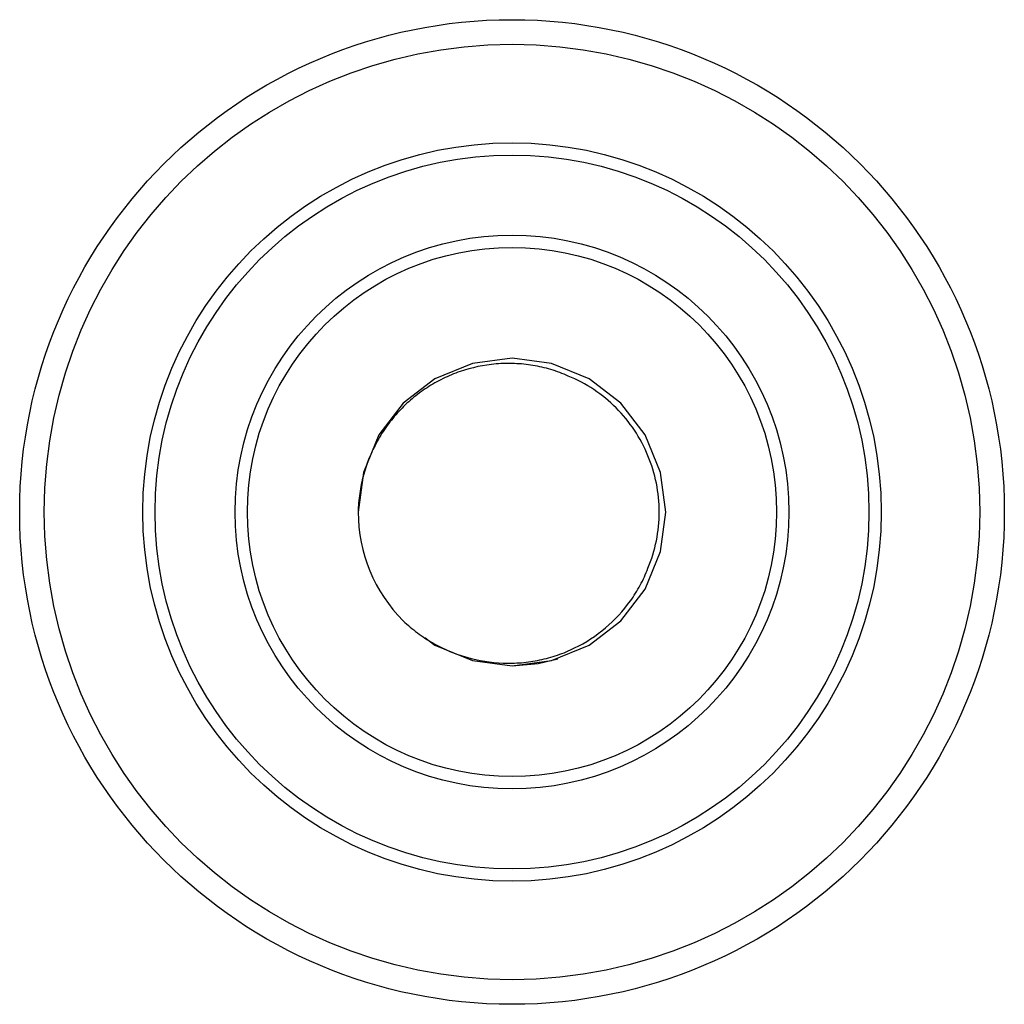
# Paper-space layout '_Inferior' of a CAD drawing. Header units: millimetres. Extents: x -40 to 40, y -40 to 40.
import ezdxf

# ---------------------------------------------------------------- set-up
doc = ezdxf.new("R2010")
doc.units = ezdxf.units.MM

psp = doc.layouts.new('_Inferior')

# ---------------------------------------------------------------- linework, layer by layer
at = {"color": 7, "linetype": 'Continuous', "lineweight": 25, "flags": 128}
for points in [[(-7.083, -10.188), (-6.266, -10.816), (-3.217, -12.079), (0, -12.5), (3.217, -12.079), (6.266, -10.816), (8.839, -8.839), (10.816, -6.266), (12.079, -3.217), (12.5, 0), (12.079, 3.217), (10.816, 6.266), (8.839, 8.839), (6.266, 10.816), (3.217, 12.079), (0, 12.5), (-3.217, 12.079), (-6.266, 10.816), (-8.839, 8.839), (-10.816, 6.266), (-12.079, 3.217), (-12.5, 0), (-12.5, 0)], [(0, -12.5), (2.113, -12.32), (3.731, -11.93)]]:
    psp.add_lwpolyline(points, dxfattribs=at)
at = {"color": 7, "linetype": 'Continuous', "lineweight": 25}
for radius in [40, 38, 30, 29, 22.5, 21.5]:
    psp.add_circle((0, 0), radius, dxfattribs=at)
psp.add_arc((0, 0), 12.5, 180, 225, dxfattribs=at)
for points, knots in [([(4.576, 11.048), (4.115, 11.253), (3.641, 11.427), (2.676, 11.715), (2.189, 11.827), (1.207, 11.99), (0.712, 12.041), (-0.287, 12.08), (-0.794, 12.069), (-2.291, 11.942), (-3.265, 11.737), (-4.69, 11.248), (-5.157, 11.054), (-6.054, 10.616), (-6.486, 10.371), (-7.321, 9.828), (-7.723, 9.53), (-8.494, 8.879), (-8.856, 8.534), (-9.534, 7.803), (-9.85, 7.419), (-10.436, 6.611), (-10.707, 6.185), (-11.437, 4.867), (-11.811, 3.945), (-12.203, 2.497), (-12.305, 2.001), (-12.448, 1.005), (-12.489, 0.504), (-12.5, 0)], [0, 0, 0, 0, 0.0625, 0.0625, 0.125, 0.125, 0.1875, 0.1875, 0.25, 0.25, 0.375, 0.375, 0.4375, 0.4375, 0.5, 0.5, 0.5625, 0.5625, 0.625, 0.625, 0.6875, 0.6875, 0.75, 0.75, 0.875, 0.875, 0.9375, 0.9375, 1, 1, 1, 1]), ([(11.048, -4.576), (11.348, -3.853), (11.577, -3.099), (11.881, -1.567), (11.959, -0.784), (11.959, 0.782), (11.882, 1.565), (11.576, 3.1), (11.348, 3.854), (10.75, 5.297), (10.379, 5.991), (9.51, 7.293), (9.011, 7.902), (7.35, 9.562), (6.024, 10.449), (4.576, 11.048)], [0, 0, 0, 0, 0.125, 0.125, 0.25, 0.25, 0.375, 0.375, 0.5, 0.5, 0.625, 0.625, 0.75, 0.75, 1, 1, 1, 1]), ([(-8.839, -8.839), (-8.475, -9.188), (-8.089, -9.515), (-7.283, -10.118), (-6.865, -10.393), (-6.002, -10.888), (-5.556, -11.11), (-4.637, -11.5), (-4.159, -11.669), (-2.712, -12.083), (-1.73, -12.24), (-0.229, -12.296), (0.278, -12.285), (1.275, -12.2), (1.767, -12.127), (2.74, -11.921), (3.221, -11.789), (3.934, -11.544), (4.17, -11.455), (4.634, -11.262), (4.862, -11.159), (5.983, -10.612), (6.819, -10.068), (8.361, -8.767), (9.037, -8.036), (9.909, -6.819), (10.177, -6.39), (10.655, -5.504), (10.866, -5.047), (11.048, -4.576)], [0, 0, 0, 0, 0.0625, 0.0625, 0.125, 0.125, 0.1875, 0.1875, 0.25, 0.25, 0.375, 0.375, 0.4375, 0.4375, 0.5, 0.5, 0.5625, 0.5625, 0.59375, 0.59375, 0.625, 0.625, 0.75, 0.75, 0.875, 0.875, 0.9375, 0.9375, 1, 1, 1, 1])]:
    psp.add_open_spline(points, degree=3, knots=knots, dxfattribs=at)

doc.saveas('drawing.dxf')
